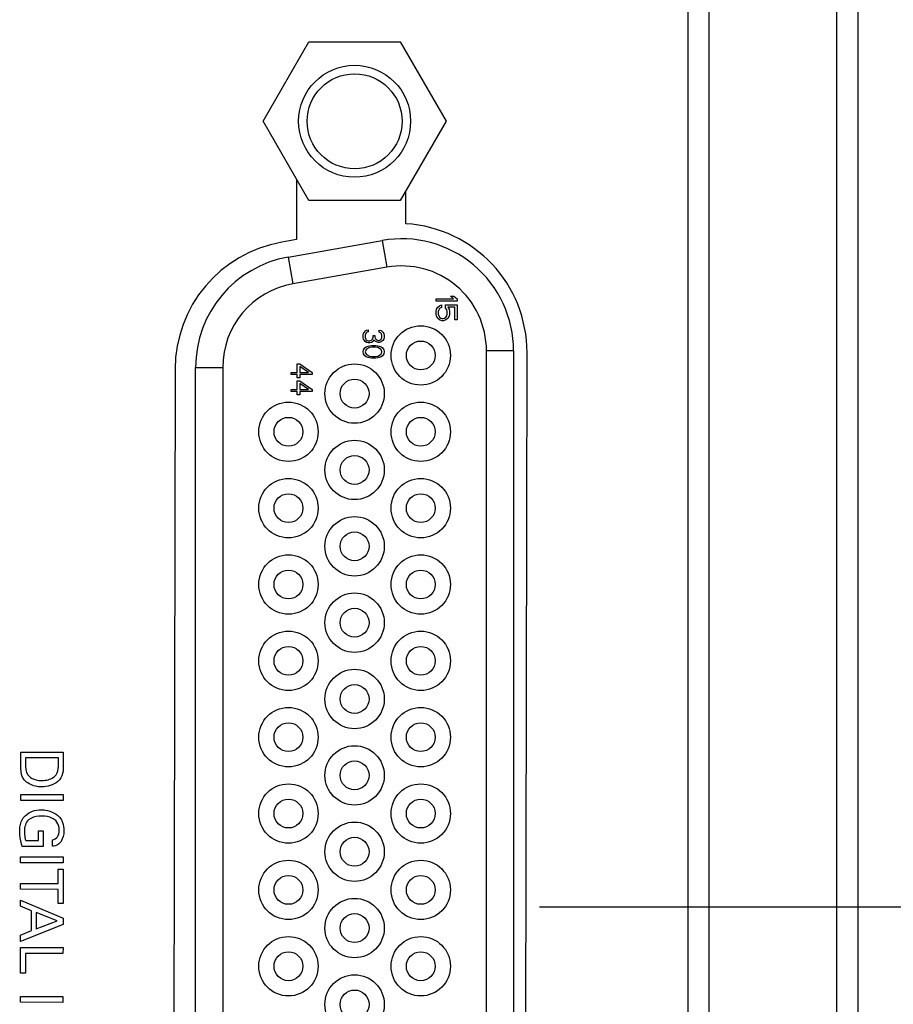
# Model space of a CAD drawing. Header units: inches. Extents: x 0 to 34, y 0 to 22.
# Tile 49 of 74: x 20.7 to 21.7, y 13.4 to 14.5. Entities that reach past the tile are written whole.
import ezdxf

# ---------------------------------------------------------------- set-up
doc = ezdxf.new("R2010")
doc.units = ezdxf.units.IN
doc.header["$LTSCALE"] = 1.87
doc.header["$MEASUREMENT"] = 0
doc.layers.get('0').update_dxf_attribs({"linetype": 'CONTINUOUS'})
doc.layers.add('02___PRT_ALL_AXES', color=7, linetype='CONTINUOUS')
doc.layers.add('DIMENSIONS', color=7, linetype='CONTINUOUS')
doc.styles.get("Standard").update_dxf_attribs({"font": 'txt', "width": 0.8})
doc.dimstyles.new('DIMSTYLE_1', dxfattribs={"dimtxt": 0.125, "dimasz": 0.18, "dimexe": 0.125, "dimexo": 0.0625, "dimgap": 0.0625, "dimtad": 0, "dimtih": 1, "dimtoh": 1, "dimdec": 3, "dimzin": 4, "dimdsep": 46, "dimtxsty": 'STANDARD', "dimblk": '_FILLED', "dimblk1": '_FILLED', "dimblk2": '_FILLED', "dimcen": 0.09, "dimadec": 0, "dimazin": 0, "dimtp": 0.001, "dimtm": 0.001, "dimtfac": 1, "dimtdec": 3, "dimtofl": 0, "dimtmove": 0, "dimatfit": 3, "dimldrblk": '_FILLED', "dimfxl": 1, "dimtolj": 1, "dimtzin": 4, "dimarcsym": 0})

# ---------------------------------------------------------------- blocks, each defined once
blk = doc.blocks.new('_FILLED')
at = {"color": 0, "linetype": 'BYBLOCK'}
blk.add_solid([(0, 0), (-1, 0.1736), (-1, -0.1736)], dxfattribs=at)
blk = doc.blocks.new('*D22')
at = {"layer": 'DIMENSIONS', "color": 2, "linetype": 'CONTINUOUS'}
for p, q in [((21.1172, 15.1075), (22.5546, 15.1075)), ((22.4296, 15.1075), (22.4296, 14.43)), ((22.4296, 13.5025), (22.4296, 14.18)), ((21.3044, 13.5025), (22.5546, 13.5025))]:
    blk.add_line(p, q, dxfattribs=at)
at = {"layer": 'DIMENSIONS', "color": 2, "linetype": 'CONTINUOUS', "xscale": 0.18, "yscale": 0.18, "zscale": 0.18}
for p, rotation in [((22.4296, 15.1075), 90), ((22.4296, 13.5025), 270)]:
    blk.add_blockref('_FILLED', p, dxfattribs=dict(at, rotation=rotation))
at = {"layer": 'DIMENSIONS', "color": 2, "linetype": 'CONTINUOUS', "insert": (22.4296, 14.3675), "char_height": 0.125, "width": 1.325, "attachment_point": 2, "line_spacing_factor": 0.9}
blk.add_mtext('1.605{\\Ftxt.shx;\\W1.000000;\\H0.125000; }[40.77]', dxfattribs=at)
blk = doc.blocks.new('*D23')
at = {"layer": 'DIMENSIONS', "color": 2, "linetype": 'CONTINUOUS'}
for p, q in [((21.3044, 13.5025), (22.5546, 13.5025)), ((22.4296, 13.5025), (22.4296, 12.8647)), ((22.4296, 11.977), (22.4296, 12.6147)), ((21.0671, 11.977), (22.5546, 11.977))]:
    blk.add_line(p, q, dxfattribs=at)
at = {"layer": 'DIMENSIONS', "color": 2, "linetype": 'CONTINUOUS', "xscale": 0.18, "yscale": 0.18, "zscale": 0.18}
for p, rotation in [((22.4296, 13.5025), 90), ((22.4296, 11.977), 270)]:
    blk.add_blockref('_FILLED', p, dxfattribs=dict(at, rotation=rotation))
at = {"layer": 'DIMENSIONS', "color": 2, "linetype": 'CONTINUOUS', "insert": (22.4296, 12.8022), "char_height": 0.125, "width": 1.325, "attachment_point": 2, "line_spacing_factor": 0.9}
blk.add_mtext('1.526{\\Ftxt.shx;\\W1.000000;\\H0.125000; }[38.75]', dxfattribs=at)

msp = doc.modelspace()

# ---------------------------------------------------------------- linework, layer by layer
at = {"color": 7, "linetype": 'CONTINUOUS'}
for p, q in [((21.5046, 11.9892), (21.5046, 17.0977)), ((21.6546, 17.0941), (21.6546, 11.9928)), ((21.4796, 12.0136), (21.4796, 17.0733)), ((21.6796, 17.0685), (21.6796, 12.0185)), ((20.9784, 14.4285), (21.0324, 14.522)), ((21.0324, 14.522), (21.1403, 14.522)), ((21.1403, 14.522), (21.1943, 14.4285)), ((21.0324, 14.335), (20.9784, 14.4285)), ((21.1943, 14.4285), (21.1403, 14.335)), ((21.1403, 14.335), (21.0324, 14.335)), ((21.0079, 14.2684), (21.1189, 14.288)), ((21.1189, 14.288), (21.1245, 14.2565)), ((21.0079, 14.2684), (21.0135, 14.2369)), ((21.1245, 14.2565), (21.0135, 14.2369)), ((21.1824, 14.2194), (21.2031, 14.2194)), ((21.1824, 14.2163), (21.1824, 14.2194)), ((21.1994, 14.2225), (21.2036, 14.2225)), ((21.2031, 14.2194), (21.1994, 14.2225)), ((21.2036, 14.2225), (21.2074, 14.2194)), ((21.2074, 14.2194), (21.2074, 14.2163)), ((21.2074, 14.2163), (21.1824, 14.2163)), ((21.1824, 14.2043), (21.1829, 14.2069)), ((21.1829, 14.2069), (21.1845, 14.2095)), ((21.1845, 14.2095), (21.1866, 14.2111)), ((21.1856, 14.2064), (21.185, 14.2043)), ((21.1866, 14.2079), (21.1856, 14.2064)), ((21.1866, 14.2111), (21.1887, 14.2121)), ((21.1887, 14.209), (21.1866, 14.2079)), ((21.1887, 14.2121), (21.1887, 14.209)), ((21.1935, 14.2121), (21.2074, 14.2121)), ((21.1935, 14.2085), (21.1935, 14.2121)), ((21.1951, 14.2064), (21.1935, 14.2085)), ((21.1957, 14.2043), (21.1951, 14.2064)), ((21.2047, 14.2095), (21.1962, 14.2095)), ((21.1962, 14.2095), (21.1978, 14.2069)), ((21.1978, 14.2069), (21.1983, 14.2043)), ((21.2047, 14.1944), (21.2047, 14.2095)), ((21.2074, 14.2121), (21.2074, 14.1944)), ((21.1824, 14.2012), (21.1824, 14.2043)), ((21.1829, 14.1986), (21.1824, 14.2012)), ((21.1845, 14.196), (21.1829, 14.1986)), ((21.1866, 14.1944), (21.1845, 14.196)), ((21.185, 14.2043), (21.185, 14.2012)), ((21.185, 14.2012), (21.1856, 14.1991)), ((21.1856, 14.1991), (21.1866, 14.1975)), ((21.1866, 14.1975), (21.1882, 14.1965)), ((21.1893, 14.1934), (21.1866, 14.1944)), ((21.1882, 14.1965), (21.1898, 14.196)), ((21.1898, 14.196), (21.1909, 14.196)), ((21.1909, 14.196), (21.1925, 14.1965)), ((21.1941, 14.1944), (21.1914, 14.1934)), ((21.1925, 14.1965), (21.1941, 14.1975)), ((21.1941, 14.1975), (21.1951, 14.1991)), ((21.1962, 14.196), (21.1941, 14.1944)), ((21.1951, 14.1991), (21.1957, 14.2012)), ((21.1957, 14.2012), (21.1957, 14.2043)), ((21.1978, 14.1986), (21.1962, 14.196)), ((21.1983, 14.2012), (21.1978, 14.1986)), ((21.1983, 14.2043), (21.1983, 14.2012)), ((21.2074, 14.1944), (21.2047, 14.1944)), ((21.1006, 14.1821), (21.1022, 14.1825)), ((21.1022, 14.1825), (21.1022, 14.1804)), ((21.1914, 14.1934), (21.1893, 14.1934)), ((21.0964, 14.1767), (21.0969, 14.1784)), ((21.0964, 14.1734), (21.0964, 14.1767)), ((21.0969, 14.1717), (21.0964, 14.1734)), ((21.0969, 14.1784), (21.098, 14.18)), ((21.098, 14.17), (21.0969, 14.1717)), ((21.098, 14.18), (21.099, 14.1813)), ((21.099, 14.1813), (21.1006, 14.1821)), ((21.0996, 14.1784), (21.099, 14.1763)), ((21.099, 14.1763), (21.099, 14.1738)), ((21.099, 14.1738), (21.0996, 14.1717)), ((21.1001, 14.1792), (21.0996, 14.1784)), ((21.0996, 14.1717), (21.1001, 14.1709)), ((21.1012, 14.18), (21.1001, 14.1792)), ((21.1001, 14.1709), (21.1012, 14.17)), ((21.1022, 14.1804), (21.1012, 14.18)), ((21.1065, 14.1704), (21.1075, 14.1717)), ((21.1075, 14.1717), (21.1081, 14.1742)), ((21.1081, 14.1759), (21.1102, 14.1759)), ((21.1081, 14.1742), (21.1081, 14.1759)), ((21.1091, 14.1709), (21.1081, 14.1688)), ((21.1107, 14.1692), (21.1091, 14.1709)), ((21.1102, 14.1759), (21.1102, 14.1742)), ((21.1102, 14.1742), (21.1113, 14.1717)), ((21.1113, 14.1717), (21.1123, 14.1709)), ((21.1123, 14.1709), (21.1145, 14.17)), ((21.1155, 14.1821), (21.1176, 14.1817)), ((21.1155, 14.18), (21.1155, 14.1821)), ((21.1171, 14.1792), (21.1155, 14.18)), ((21.1155, 14.17), (21.1171, 14.1709)), ((21.1182, 14.1779), (21.1171, 14.1792)), ((21.1171, 14.1709), (21.1182, 14.1721)), ((21.1176, 14.1817), (21.1198, 14.18)), ((21.1187, 14.1759), (21.1182, 14.1779)), ((21.1182, 14.1721), (21.1187, 14.1742)), ((21.1187, 14.1742), (21.1187, 14.1759)), ((21.1198, 14.18), (21.1208, 14.1784)), ((21.1208, 14.1717), (21.1198, 14.17)), ((21.1208, 14.1784), (21.1214, 14.1754)), ((21.1214, 14.1746), (21.1208, 14.1717)), ((21.1214, 14.1754), (21.1214, 14.1746)), ((21.0964, 14.1567), (21.0969, 14.1592)), ((21.0969, 14.1592), (21.0985, 14.1613)), ((21.099, 14.1688), (21.098, 14.17)), ((21.0985, 14.1613), (21.1001, 14.1625)), ((21.1006, 14.1679), (21.099, 14.1688)), ((21.1006, 14.16), (21.0996, 14.1588)), ((21.1001, 14.1625), (21.1022, 14.1634)), ((21.1022, 14.1675), (21.1006, 14.1679)), ((21.1038, 14.1617), (21.1006, 14.16)), ((21.1012, 14.17), (21.1022, 14.1696)), ((21.1022, 14.1696), (21.1043, 14.1696)), ((21.1043, 14.1675), (21.1022, 14.1675)), ((21.1022, 14.1634), (21.1038, 14.1638)), ((21.1038, 14.1638), (21.1065, 14.1642)), ((21.107, 14.1621), (21.1038, 14.1617)), ((21.1043, 14.1696), (21.1065, 14.1704)), ((21.1065, 14.1679), (21.1043, 14.1675)), ((21.1081, 14.1688), (21.1065, 14.1679)), ((21.1065, 14.1642), (21.1113, 14.1642)), ((21.1107, 14.1621), (21.107, 14.1621)), ((21.1123, 14.1684), (21.1107, 14.1692)), ((21.1139, 14.1617), (21.1107, 14.1621)), ((21.1113, 14.1642), (21.1139, 14.1638)), ((21.1145, 14.1679), (21.1123, 14.1684)), ((21.1139, 14.1638), (21.1155, 14.1634)), ((21.1171, 14.16), (21.1139, 14.1617)), ((21.1145, 14.17), (21.1155, 14.17)), ((21.1155, 14.1679), (21.1145, 14.1679)), ((21.1176, 14.1684), (21.1155, 14.1679)), ((21.1155, 14.1634), (21.1176, 14.1625)), ((21.1182, 14.1588), (21.1171, 14.16)), ((21.1198, 14.17), (21.1176, 14.1684)), ((21.1176, 14.1625), (21.1192, 14.1613)), ((21.1192, 14.1613), (21.1208, 14.1592)), ((21.1208, 14.1592), (21.1214, 14.1567)), ((21.0969, 14.1542), (21.0964, 14.1567)), ((21.0985, 14.1521), (21.0969, 14.1542)), ((21.1001, 14.1509), (21.0985, 14.1521)), ((21.0996, 14.1588), (21.099, 14.1567)), ((21.099, 14.1567), (21.0996, 14.1546)), ((21.0996, 14.1546), (21.1006, 14.1534)), ((21.1022, 14.15), (21.1001, 14.1509)), ((21.1006, 14.1534), (21.1038, 14.1517)), ((21.1038, 14.1496), (21.1022, 14.15)), ((21.1038, 14.1517), (21.107, 14.1513)), ((21.1065, 14.1492), (21.1038, 14.1496)), ((21.1113, 14.1492), (21.1065, 14.1492)), ((21.107, 14.1513), (21.1107, 14.1513)), ((21.1107, 14.1513), (21.1139, 14.1517)), ((21.1139, 14.1496), (21.1113, 14.1492)), ((21.1139, 14.1517), (21.1171, 14.1534)), ((21.1155, 14.15), (21.1139, 14.1496)), ((21.1176, 14.1509), (21.1155, 14.15)), ((21.1171, 14.1534), (21.1182, 14.1546)), ((21.1192, 14.1521), (21.1176, 14.1509)), ((21.1187, 14.1567), (21.1182, 14.1588)), ((21.1182, 14.1546), (21.1187, 14.1567)), ((21.1208, 14.1542), (21.1192, 14.1521)), ((21.1214, 14.1567), (21.1208, 14.1542)), ((21.2739, 14.158), (21.2419, 14.158)), ((21.2419, 12.847), (21.2419, 14.158)), ((21.2739, 14.158), (21.2739, 12.847)), ((20.8989, 14.1384), (20.9309, 14.1384)), ((20.8989, 12.8666), (20.8989, 14.1384)), ((20.9309, 14.1384), (20.9309, 12.8666)), ((21.0188, 14.1425), (21.022, 14.1425)), ((21.0188, 14.1325), (21.0188, 14.1425)), ((21.022, 14.1425), (21.0364, 14.1325)), ((21.0321, 14.1325), (21.022, 14.1396)), ((21.022, 14.1396), (21.022, 14.1325)), ((21.0114, 14.1325), (21.0188, 14.1325)), ((21.0114, 14.13), (21.0114, 14.1325)), ((21.0188, 14.13), (21.0114, 14.13)), ((21.0188, 14.1259), (21.0188, 14.13)), ((21.022, 14.1259), (21.0188, 14.1259)), ((21.022, 14.1325), (21.0321, 14.1325)), ((21.0364, 14.13), (21.022, 14.13)), ((21.022, 14.13), (21.022, 14.1259)), ((21.0364, 14.1325), (21.0364, 14.13)), ((21.0188, 14.1225), (21.022, 14.1225)), ((21.0188, 14.1125), (21.0188, 14.1225)), ((21.022, 14.1225), (21.0364, 14.1125)), ((21.0321, 14.1125), (21.022, 14.1196)), ((21.022, 14.1196), (21.022, 14.1125)), ((21.0114, 14.1125), (21.0188, 14.1125)), ((21.0114, 14.11), (21.0114, 14.1125)), ((21.0188, 14.11), (21.0114, 14.11)), ((21.0188, 14.1059), (21.0188, 14.11)), ((21.022, 14.1059), (21.0188, 14.1059)), ((21.022, 14.1125), (21.0321, 14.1125)), ((21.0364, 14.11), (21.022, 14.11)), ((21.022, 14.11), (21.022, 14.1059)), ((21.0364, 14.1125), (21.0364, 14.11))]:
    msp.add_line(p, q, dxfattribs=at)
at = {"color": 40, "linetype": 'CONTINUOUS'}
for p, q in [((20.6927, 13.685), (20.7429, 13.6849)), ((20.6927, 13.6709), (20.6927, 13.685)), ((20.7429, 13.6849), (20.7429, 13.6704)), ((20.7372, 13.678), (20.6984, 13.6781)), ((20.6984, 13.6781), (20.6984, 13.6713)), ((20.7371, 13.6697), (20.7372, 13.678)), ((20.6927, 13.6349), (20.7429, 13.6348)), ((20.6927, 13.6279), (20.6927, 13.6349)), ((20.7428, 13.6279), (20.6927, 13.6279)), ((20.7429, 13.6348), (20.7428, 13.6279)), ((20.7135, 13.5922), (20.7193, 13.5922)), ((20.7135, 13.5807), (20.7135, 13.5922)), ((20.7193, 13.5922), (20.7193, 13.5738)), ((20.6986, 13.5807), (20.7135, 13.5807)), ((20.7302, 13.574), (20.7302, 13.5815)), ((20.7193, 13.5738), (20.6945, 13.5738)), ((20.6925, 13.5616), (20.7427, 13.5615)), ((20.6925, 13.5546), (20.6925, 13.5616)), ((20.7427, 13.5615), (20.7427, 13.5545)), ((20.7427, 13.5545), (20.6925, 13.5546)), ((20.7368, 13.5468), (20.7427, 13.5468)), ((20.7368, 13.53), (20.7368, 13.5468)), ((20.7427, 13.5468), (20.7426, 13.5063)), ((20.6925, 13.5301), (20.7368, 13.53)), ((20.6925, 13.5232), (20.6925, 13.5301)), ((20.7368, 13.5231), (20.6925, 13.5232)), ((20.7367, 13.5063), (20.7368, 13.5231)), ((20.6924, 13.5034), (20.6925, 13.5105)), ((20.6925, 13.5105), (20.7426, 13.4893)), ((20.7055, 13.4979), (20.6924, 13.5034)), ((20.7055, 13.4746), (20.7055, 13.4979)), ((20.7426, 13.5063), (20.7367, 13.5063)), ((20.7357, 13.4859), (20.7111, 13.4957)), ((20.7111, 13.4957), (20.7111, 13.4767)), ((20.7426, 13.4893), (20.7426, 13.4819)), ((20.7426, 13.4819), (20.6924, 13.4617)), ((20.6924, 13.4692), (20.7055, 13.4746)), ((20.7111, 13.4767), (20.7357, 13.4859)), ((20.6924, 13.4617), (20.6924, 13.4692)), ((20.6923, 13.4243), (20.6924, 13.4545)), ((20.6924, 13.4545), (20.7426, 13.4545)), ((20.7426, 13.4545), (20.7425, 13.4476)), ((20.7425, 13.4476), (20.6985, 13.4477)), ((20.6985, 13.4477), (20.6985, 13.4243)), ((20.6985, 13.4243), (20.6923, 13.4243)), ((20.6923, 13.397), (20.7425, 13.3969)), ((20.6923, 13.39), (20.6923, 13.397)), ((20.7425, 13.3969), (20.7424, 13.3899)), ((20.7424, 13.3899), (20.6923, 13.39))]:
    msp.add_line(p, q, dxfattribs=at)
at = {"color": 7, "linetype": 'CONTINUOUS'}
for centre, radius in [((21.0864, 14.4285), 0.066), ((21.0864, 14.4285), 0.056), ((21.1644, 14.1525), 0.035), ((21.1644, 14.1525), 0.017), ((21.0864, 14.1075), 0.035), ((21.0864, 14.1075), 0.017), ((21.0084, 14.0625), 0.035), ((21.1644, 14.0625), 0.035), ((21.0084, 14.0625), 0.017), ((21.1644, 14.0625), 0.017), ((21.0864, 14.0175), 0.035), ((21.0864, 14.0175), 0.017), ((21.0084, 13.9725), 0.035), ((21.1644, 13.9725), 0.035), ((21.0084, 13.9725), 0.017), ((21.1644, 13.9725), 0.017), ((21.0864, 13.9275), 0.035), ((21.0864, 13.9275), 0.017), ((21.0084, 13.8825), 0.035), ((21.1644, 13.8825), 0.035), ((21.0084, 13.8825), 0.017), ((21.1644, 13.8825), 0.017), ((21.0864, 13.8375), 0.035), ((21.0864, 13.8375), 0.017), ((21.0084, 13.7925), 0.035), ((21.1644, 13.7925), 0.035), ((21.0084, 13.7925), 0.017), ((21.1644, 13.7925), 0.017), ((21.0864, 13.7475), 0.035), ((21.0864, 13.7475), 0.017), ((21.0084, 13.7025), 0.035), ((21.1644, 13.7025), 0.035), ((21.0084, 13.7025), 0.017), ((21.1644, 13.7025), 0.017), ((21.0864, 13.6575), 0.035), ((21.0864, 13.6575), 0.017), ((21.0084, 13.6125), 0.035), ((21.1644, 13.6125), 0.035), ((21.0084, 13.6125), 0.017), ((21.1644, 13.6125), 0.017), ((21.0864, 13.5675), 0.035), ((21.0864, 13.5675), 0.017), ((21.0084, 13.5225), 0.035), ((21.1644, 13.5225), 0.035), ((21.0084, 13.5225), 0.017), ((21.1644, 13.5225), 0.017), ((21.0864, 13.4775), 0.035), ((21.0864, 13.4775), 0.017), ((21.0084, 13.4325), 0.035), ((21.1644, 13.4325), 0.035), ((21.0084, 13.4325), 0.017), ((21.1644, 13.4325), 0.017), ((21.0864, 13.3875), 0.035), ((21.0864, 13.3875), 0.017)]:
    msp.add_circle(centre, radius, dxfattribs=at)
for centre, radius, start, end in [((21.1419, 14.158), 0.132, 0, 100), ((21.0309, 14.1384), 0.132, 100, 180), ((21.1419, 14.158), 0.1, 0, 100), ((21.0309, 14.1384), 0.1, 100, 180)]:
    msp.add_arc(centre, radius, start, end, dxfattribs=at)
at = {"color": 40, "linetype": 'CONTINUOUS'}
for points, knots in [([(20.6968, 13.6524), (20.6939, 13.656), (20.6926, 13.6629), (20.6927, 13.6691), (20.6927, 13.6709)], [0, 0, 0, 0, 0.722302, 1, 1, 1, 1]), ([(20.7327, 13.6563), (20.7352, 13.6586), (20.7371, 13.6635), (20.7371, 13.6683), (20.7371, 13.6697)], [0, 0, 0, 0, 0.704232, 1, 1, 1, 1]), ([(20.7429, 13.6704), (20.7429, 13.6669), (20.743, 13.6595), (20.7392, 13.6526), (20.7363, 13.6502)], [0, 0, 0, 0, 0.485269, 1, 1, 1, 1]), ([(20.7174, 13.644), (20.7149, 13.644), (20.7074, 13.6447), (20.7, 13.6484), (20.6968, 13.6524)], [0, 0, 0, 0, 0.326917, 1, 1, 1, 1]), ([(20.7012, 13.6581), (20.7023, 13.6566), (20.7068, 13.6526), (20.713, 13.6515), (20.7171, 13.6515)], [0, 0, 0, 0, 0.313028, 1, 1, 1, 1]), ([(20.7171, 13.6515), (20.7179, 13.6515), (20.7234, 13.6517), (20.7293, 13.6532), (20.7327, 13.6563)], [0, 0, 0, 0, 0.151979, 1, 1, 1, 1]), ([(20.7169, 13.6169), (20.7185, 13.6169), (20.7271, 13.6163), (20.7362, 13.6119), (20.7401, 13.6061)], [0, 0, 0, 0, 0.186748, 1, 1, 1, 1]), ([(20.6915, 13.5917), (20.6915, 13.5938), (20.6918, 13.6002), (20.6946, 13.6068), (20.6978, 13.6099)], [0, 0, 0, 0, 0.320363, 1, 1, 1, 1]), ([(20.7178, 13.6096), (20.7166, 13.6096), (20.7111, 13.6093), (20.7053, 13.6078), (20.702, 13.605)], [0, 0, 0, 0, 0.220285, 1, 1, 1, 1]), ([(20.7339, 13.6042), (20.7327, 13.6052), (20.7279, 13.6085), (20.722, 13.6096), (20.7178, 13.6096)], [0, 0, 0, 0, 0.275012, 1, 1, 1, 1]), ([(20.7381, 13.5928), (20.7381, 13.594), (20.7379, 13.598), (20.7361, 13.6022), (20.7339, 13.6042)], [0, 0, 0, 0, 0.276685, 1, 1, 1, 1]), ([(20.7401, 13.6061), (20.7409, 13.6048), (20.743, 13.6004), (20.7436, 13.5955), (20.7436, 13.5921)], [0, 0, 0, 0, 0.30071, 1, 1, 1, 1]), ([(20.6945, 13.5738), (20.6942, 13.5747), (20.6924, 13.5805), (20.6915, 13.5866), (20.6915, 13.5917)], [0, 0, 0, 0, 0.16279, 1, 1, 1, 1]), ([(20.697, 13.5917), (20.697, 13.5904), (20.6972, 13.5867), (20.6979, 13.583), (20.6986, 13.5807)], [0, 0, 0, 0, 0.351805, 1, 1, 1, 1]), ([(20.7302, 13.5815), (20.7324, 13.5819), (20.7372, 13.5847), (20.7381, 13.5901), (20.7381, 13.5928)], [0, 0, 0, 0, 0.445667, 1, 1, 1, 1]), ([(20.7436, 13.5921), (20.7436, 13.591), (20.7434, 13.5857), (20.7412, 13.5802), (20.7382, 13.5773)], [0, 0, 0, 0, 0.208186, 1, 1, 1, 1]), ([(20.7382, 13.5773), (20.7375, 13.5766), (20.7352, 13.5747), (20.7322, 13.5741), (20.7302, 13.574)], [0, 0, 0, 0, 0.328478, 1, 1, 1, 1])]:
    msp.add_open_spline(points, degree=3, knots=knots, dxfattribs=at)
for points in [[(20.6984, 13.6713), (20.6984, 13.6668), (20.6985, 13.6617), (20.7012, 13.6581)], [(20.7363, 13.6502), (20.7313, 13.6459), (20.724, 13.644), (20.7174, 13.644)], [(20.6978, 13.6099), (20.7026, 13.6146), (20.7101, 13.6169), (20.7169, 13.6169)], [(20.702, 13.605), (20.6984, 13.6019), (20.697, 13.5964), (20.697, 13.5917)]]:
    msp.add_open_spline(points, degree=3, dxfattribs=at)
at = {"layer": '02___PRT_ALL_AXES', "color": 7, "linetype": 'CONTINUOUS'}
for p, q in [((21.018, 14.3599), (21.0179, 14.289)), ((21.147, 14.3077), (21.147, 14.3466)), ((21.0179, 14.289), (21.0005, 14.2859)), ((21.2875, 12.8447), (21.2897, 14.1557)), ((20.8747, 14.1364), (20.8725, 12.8644))]:
    msp.add_line(p, q, dxfattribs=at)
for centre, start, end in [((21.1377, 14.156), 359.9045, 86.51), ((21.0267, 14.1362), 99.9045, 179.9045)]:
    msp.add_arc(centre, 0.152, start, end, dxfattribs=at)

# ---------------------------------------------------------------- dimensions: what is measured, and where the dimension line sits
at = {"layer": 'DIMENSIONS', "color": 2, "linetype": 'CONTINUOUS'}
for base, p1, p2, picture, middle in [((22.4296, 13.5025), (21.0547, 15.1075), (21.2419, 13.5025), '*D22', (22.4296, 14.305)), ((22.42957, 11.97696), (21.24187, 13.50252), (21.00456, 11.97696), '*D23', (22.42957, 12.73974))]:
    dim = msp.add_linear_dim(base=base, p1=p1, p2=p2, angle=270, dimstyle='DIMSTYLE_1', dxfattribs=at)
    dim.commit()
    dim.dimension.update_dxf_attribs({"geometry": picture, "text_midpoint": middle, "dimtype": 160})

doc.saveas('drawing.dxf')
